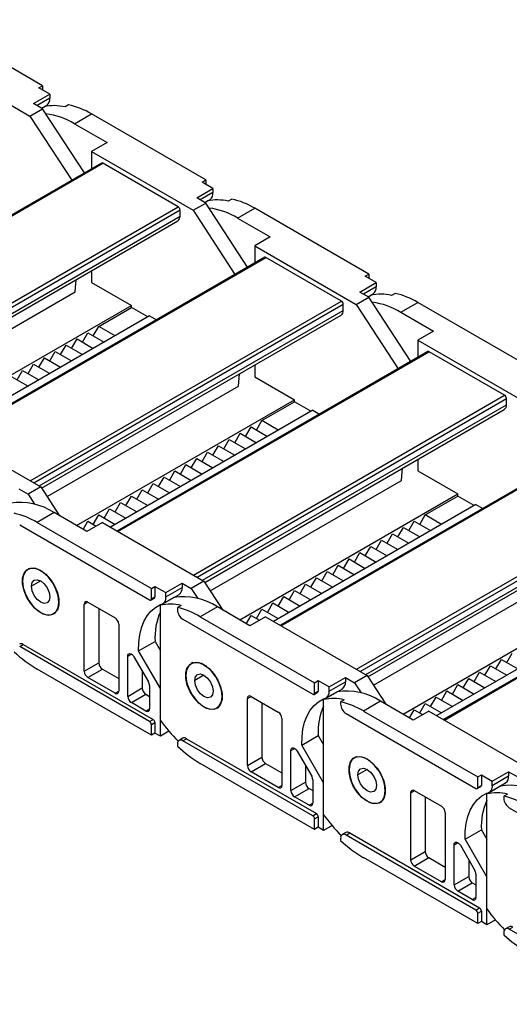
# Model space of a CAD drawing. Header units: millimetres. Extents: x 0 to 1537, y 0 to 1187.
# Tile 7 of 14: x 1004 to 1100, y 900 to 1092. Entities that reach past the tile are written whole.
import ezdxf

# ---------------------------------------------------------------- set-up
doc = ezdxf.new("R2010")
doc.units = ezdxf.units.MM
doc.header["$LTSCALE"] = 5.5

msp = doc.modelspace()

# ---------------------------------------------------------------- linework, layer by layer
for p, q in [((1008.92, 1078.67), (986.64, 1091.53)), ((986.64, 1084.18), (1006.44, 1072.75)), ((1008.21, 1078.27), (1008.92, 1078.67)), ((1010.33, 1077.04), (1008.21, 1078.27)), ((1008.92, 1078.67), (1008.92, 1077.86)), ((1007.15, 1075.2), (1010.33, 1077.04)), ((1010.33, 1077.04), (1010.33, 1076.22)), ((1008.92, 1074.18), (1007.15, 1075.2)), ((1010.33, 1076.22), (1007.86, 1074.8)), ((1008.75, 1074.28), (1009.75, 1074.86)), ((1008.75, 1074.28), (1009.27, 1074.58)), ((1014.01, 1074.94), (1013.3, 1074.54)), ((1006.44, 1072.75), (1008.92, 1074.18)), ((1006.44, 1072.75), (1014.6, 1060.25)), ((1017.08, 1061.67), (1008.92, 1074.18)), ((1015.14, 1071.24), (1018.46, 1073.16)), ((1040.74, 1060.3), (1018.46, 1073.16)), ((1015.14, 1071.24), (1021.5, 1067.57)), ((1021.5, 1067.57), (1018.46, 1065.82)), ((1018.46, 1065.82), (1018.46, 1062.47)), ((1018.46, 1065.82), (1038.26, 1054.39)), ((1020.41, 1063.59), (959.84, 1028.63)), ((959.99, 1028.55), (1020.66, 1063.57)), ((1035.36, 1055.08), (1020.66, 1063.57)), ((1040.03, 1059.9), (1040.74, 1060.3)), ((1042.15, 1058.67), (1040.03, 1059.9)), ((1040.74, 1060.3), (1040.74, 1059.49)), ((1038.97, 1056.83), (1042.15, 1058.67)), ((1042.15, 1057.86), (1039.68, 1056.43)), ((1042.15, 1058.67), (1042.15, 1057.86)), ((1038.26, 1054.39), (1040.74, 1055.81)), ((1040.74, 1055.81), (1038.97, 1056.83)), ((1040.57, 1055.91), (1041.57, 1056.49)), ((1040.57, 1055.91), (1041.09, 1056.21)), ((1048.9, 1043.31), (1040.74, 1055.81)), ((1045.83, 1056.58), (1045.12, 1056.17)), ((974.69, 1020.06), (1035.36, 1055.08)), ((975.4, 1019.65), (1035.72, 1054.47)), ((1035.72, 1053.24), (1035.72, 1054.47)), ((1038.26, 1054.39), (1046.42, 1041.88)), ((1046.96, 1052.88), (1050.28, 1054.79)), ((1072.56, 1041.94), (1050.28, 1054.79)), ((976.46, 1019.03), (1035.72, 1053.24)), ((976.91, 1018.62), (1035.3, 1052.33)), ((1046.96, 1052.88), (1053.32, 1049.2)), ((1053.32, 1049.2), (1050.28, 1047.45)), ((1050.28, 1047.45), (1050.28, 1044.1)), ((1050.28, 1047.45), (1070.08, 1036.02)), ((1052.23, 1045.23), (991.66, 1010.26)), ((991.81, 1010.18), (1052.48, 1045.2)), ((1067.18, 1036.71), (1052.48, 1045.2)), ((1018.46, 1042.61), (1018.46, 1040.34)), ((1071.85, 1041.53), (1072.56, 1041.94)), ((1072.56, 1041.94), (1072.56, 1041.12)), ((1015.28, 1038.5), (1015.47, 1040.88)), ((1018.46, 1040.34), (1026.24, 1035.85)), ((1070.79, 1038.47), (1073.97, 1040.3)), ((1073.97, 1040.3), (1071.85, 1041.53)), ((1073.97, 1040.3), (1073.97, 1039.49)), ((977.98, 1016.97), (1015.28, 1038.5)), ((1072.56, 1037.44), (1070.79, 1038.47)), ((1073.97, 1039.49), (1071.5, 1038.06)), ((1072.39, 1037.54), (1073.39, 1038.12)), ((1077.65, 1038.21), (1076.94, 1037.8)), ((1006.51, 1001.69), (1067.18, 1036.71)), ((1007.22, 1001.28), (1067.54, 1036.1)), ((1067.54, 1034.87), (1067.54, 1036.1)), ((1070.08, 1036.02), (1072.56, 1037.44)), ((1072.39, 1037.54), (1072.91, 1037.84)), ((1080.72, 1024.94), (1072.56, 1037.44)), ((1078.78, 1034.51), (1082.1, 1036.42)), ((1104.38, 1023.57), (1082.1, 1036.42)), ((983.75, 1011.32), (1026.24, 1035.85)), ((1008.28, 1000.67), (1067.54, 1034.87)), ((1019.88, 1031.77), (1026.24, 1035.44)), ((1026.24, 1035.44), (1026.24, 1035.85)), ((1029.42, 1033.6), (1026.24, 1035.44)), ((1070.08, 1036.02), (1078.24, 1023.51)), ((1078.78, 1034.51), (1085.14, 1030.83)), ((1029.78, 1033.81), (990.32, 1011.03)), ((1008.73, 1000.25), (1067.12, 1033.96)), ((1029.78, 1033.81), (1031.11, 1033.04)), ((1016.7, 1028.71), (1017.76, 1030.54)), ((1017.76, 1030.54), (1020.94, 1028.71)), ((1018.82, 1029.93), (1019.88, 1031.77)), ((1023.06, 1029.93), (1019.88, 1031.77)), ((1085.14, 1030.83), (1082.1, 1029.08)), ((1014.57, 1027.48), (1015.64, 1029.32)), ((1015.64, 1029.32), (1018.82, 1027.48)), ((1082.1, 1029.08), (1082.1, 1025.74)), ((1082.1, 1029.08), (1101.9, 1017.65)), ((1010.33, 1025.03), (1011.39, 1026.87)), ((1011.39, 1026.87), (1014.57, 1025.03)), ((1012.45, 1026.26), (1013.51, 1028.09)), ((1013.51, 1028.09), (1016.7, 1026.26)), ((1084.05, 1026.86), (1023.48, 991.89)), ((1023.63, 991.81), (1084.3, 1026.83)), ((1099, 1018.34), (1084.3, 1026.83)), ((1008.21, 1023.81), (1009.27, 1025.64)), ((1009.27, 1025.64), (1012.45, 1023.81)), ((1003.97, 1021.36), (1005.03, 1023.19)), ((1005.03, 1023.19), (1008.21, 1021.36)), ((1006.09, 1022.58), (1007.15, 1024.42)), ((1007.15, 1024.42), (1010.33, 1022.58)), ((1050.28, 1024.24), (1050.28, 1021.97)), ((1002.91, 1021.97), (1006.09, 1020.13)), ((1047.1, 1020.13), (1047.29, 1022.51)), ((1050.28, 1021.97), (1058.06, 1017.48)), ((1009.8, 998.6), (1047.1, 1020.13)), ((1015.57, 992.95), (1058.06, 1017.48)), ((1038.33, 983.32), (1099, 1018.34)), ((1039.04, 982.91), (1099.36, 1017.73)), ((1051.7, 1013.4), (1058.06, 1017.07)), ((1058.06, 1017.07), (1058.06, 1017.48)), ((1061.24, 1015.23), (1058.06, 1017.07)), ((1099.36, 1016.5), (1099.36, 1017.73)), ((1061.6, 1015.44), (1022.14, 992.66)), ((1040.1, 982.3), (1099.36, 1016.5)), ((1040.55, 981.88), (1098.94, 1015.59)), ((1061.6, 1015.44), (1062.93, 1014.67)), ((1050.64, 1011.56), (1051.7, 1013.4)), ((1054.88, 1011.56), (1051.7, 1013.4)), ((988.77, 1011.93), (1008.56, 1000.5)), ((1048.52, 1010.34), (1049.58, 1012.17)), ((1049.58, 1012.17), (1052.76, 1010.34)), ((1044.27, 1007.89), (1045.33, 1009.72)), ((1045.33, 1009.72), (1048.52, 1007.89)), ((1046.39, 1009.11), (1047.45, 1010.95)), ((1047.45, 1010.95), (1050.64, 1009.11)), ((1040.03, 1005.44), (1041.09, 1007.27)), ((1041.09, 1007.27), (1044.27, 1005.44)), ((1042.15, 1006.66), (1043.21, 1008.5)), ((1043.21, 1008.5), (1046.39, 1006.66)), ((1115.87, 1008.49), (1055.3, 973.52)), ((1055.45, 973.44), (1116.12, 1008.46)), ((1037.91, 1004.21), (1038.97, 1006.05)), ((1038.97, 1006.05), (1042.15, 1004.21)), ((1082.1, 1005.87), (1082.1, 1003.6)), ((1033.67, 1001.76), (1034.73, 1003.6)), ((1034.73, 1003.6), (1037.91, 1001.76)), ((1035.79, 1002.99), (1036.85, 1004.83)), ((1036.85, 1004.83), (1040.03, 1002.99)), ((1078.92, 1001.76), (1079.11, 1004.14)), ((1082.1, 1003.6), (1089.88, 999.11)), ((1031.55, 1000.54), (1032.61, 1002.38)), ((1032.61, 1002.38), (1035.79, 1000.54)), ((1041.62, 980.23), (1078.92, 1001.76)), ((1004.32, 1000.09), (1006.09, 999.07)), ((1008.56, 1000.5), (1006.09, 999.07)), ((1008.56, 1000.5), (1012.24, 994.87)), ((1027.3, 998.09), (1028.36, 999.93)), ((1028.36, 999.93), (1031.54, 998.09)), ((1029.42, 999.31), (1030.48, 1001.15)), ((1030.48, 1001.15), (1033.67, 999.31)), ((1070.15, 964.95), (1130.82, 999.97)), ((1006.09, 999.07), (1007.37, 997.11)), ((1025.18, 996.87), (1026.24, 998.7)), ((1026.24, 998.7), (1029.42, 996.87)), ((1047.39, 974.58), (1089.88, 999.11)), ((1070.86, 964.54), (1131.18, 999.36)), ((1071.92, 963.93), (1131.18, 998.13)), ((1083.52, 995.03), (1089.88, 998.7)), ((1089.88, 998.7), (1089.88, 999.11)), ((1093.06, 996.87), (1089.88, 998.7)), ((1020.94, 994.42), (1022, 996.25)), ((1022, 996.25), (1025.18, 994.42)), ((1023.06, 995.64), (1024.12, 997.48)), ((1024.12, 997.48), (1027.3, 995.64)), ((1093.42, 997.07), (1053.96, 974.29)), ((1072.37, 963.51), (1130.76, 997.22)), ((1093.42, 997.07), (1094.75, 996.3)), ((1011.18, 995.48), (1007.86, 993.56)), ((1017.54, 991.81), (1011.18, 995.48)), ((1018.82, 993.19), (1019.88, 995.03)), ((1019.88, 995.03), (1023.06, 993.19)), ((1082.46, 993.19), (1083.52, 995.03)), ((1086.7, 993.19), (1083.52, 995.03)), ((1004.46, 993.07), (1029.78, 978.46)), ((1007.86, 993.56), (1030.13, 980.7)), ((1016.84, 992.21), (1017.76, 993.8)), ((1020.58, 993.56), (1017.54, 991.81)), ((1017.76, 993.8), (1019.38, 992.87)), ((1020.58, 993.56), (1040.38, 982.13)), ((1078.21, 990.74), (1079.27, 992.58)), ((1079.27, 992.58), (1082.46, 990.74)), ((1080.34, 991.97), (1081.4, 993.8)), ((1081.4, 993.8), (1084.58, 991.97)), ((1073.97, 988.29), (1075.03, 990.13)), ((1075.03, 990.13), (1078.21, 988.29)), ((1076.09, 989.52), (1077.15, 991.35)), ((1077.15, 991.35), (1080.34, 989.52)), ((1147.68, 990.12), (1087.12, 955.15)), ((1087.27, 955.07), (1147.93, 990.09)), ((1071.85, 987.07), (1072.91, 988.91)), ((1072.91, 988.91), (1076.09, 987.07)), ((1067.61, 984.62), (1068.67, 986.46)), ((1068.67, 986.46), (1071.85, 984.62)), ((1069.73, 985.84), (1070.79, 987.68)), ((1070.79, 987.68), (1073.97, 985.84)), ((1006.42, 984.62), (1006.06, 984.42)), ((1065.49, 983.39), (1066.55, 985.23)), ((1066.55, 985.23), (1069.73, 983.39)), ((1061.24, 980.95), (1062.3, 982.78)), ((1062.3, 982.78), (1065.49, 980.95)), ((1063.36, 982.17), (1064.43, 984.01)), ((1064.43, 984.01), (1067.61, 982.17)), ((1073.44, 961.86), (1110.74, 983.39)), ((1008.56, 982.17), (1006.76, 981.13)), ((1030.13, 980.7), (1030.84, 981.11)), ((1030.13, 978.66), (1030.13, 980.7)), ((1030.84, 981.11), (1032.96, 979.89)), ((1030.84, 981.11), (1030.84, 979.07)), ((1032.96, 979.89), (1036.14, 981.73)), ((1032.96, 979.07), (1036.14, 980.91)), ((1036.14, 981.73), (1036.14, 980.91)), ((1036.14, 981.73), (1037.91, 980.7)), ((1040.38, 982.13), (1037.91, 980.7)), ((1037.91, 980.7), (1039.19, 978.74)), ((1040.38, 982.13), (1044.06, 976.5)), ((1059.12, 979.72), (1060.18, 981.56)), ((1060.18, 981.56), (1063.36, 979.72)), ((1079.21, 956.21), (1121.7, 980.74)), ((1030.03, 978.43), (1030.73, 978.84)), ((1030.13, 978.66), (1030.84, 979.07)), ((1034.51, 978.94), (1031.9, 977.43)), ((1032.38, 977.71), (1035.56, 979.54)), ((1032.96, 979.07), (1032.96, 979.89)), ((1054.88, 977.27), (1055.94, 979.11)), ((1055.94, 979.11), (1059.12, 977.27)), ((1057, 978.5), (1058.06, 980.33)), ((1058.06, 980.33), (1061.24, 978.5)), ((1125.24, 978.7), (1085.78, 955.92)), ((1012.1, 978.05), (1012.13, 978.07)), ((1017.05, 977.64), (1017.76, 978.05)), ((1017.05, 964.58), (1017.05, 977.64)), ((1017.76, 978.05), (1023.06, 974.99)), ((1019.88, 976.82), (1019.88, 966.21)), ((1031.9, 955), (1031.9, 977.43)), ((1035.93, 977.38), (1035.22, 976.98)), ((1035.22, 976.98), (1035.22, 976.54)), ((1043, 977.11), (1039.68, 975.19)), ((1049.36, 973.44), (1043, 977.11)), ((1050.64, 974.82), (1051.7, 976.66)), ((1051.7, 976.66), (1054.88, 974.82)), ((1052.76, 976.05), (1053.82, 977.88)), ((1053.82, 977.88), (1057, 976.05)), ((1008.56, 975.97), (1008.6, 975.99)), ((1011.06, 975.76), (1011.42, 975.96)), ((1036.28, 974.7), (1061.6, 960.09)), ((1039.68, 975.19), (1061.95, 962.34)), ((1048.66, 973.85), (1049.58, 975.43)), ((1052.4, 975.19), (1049.36, 973.44)), ((1049.58, 975.43), (1051.2, 974.5)), ((1052.4, 975.19), (1072.2, 963.76)), ((1023.77, 973.76), (1023.77, 960.7)), ((1004.46, 969.39), (1005.17, 969.8)), ((1029.78, 954.78), (1004.46, 969.39)), ((1005.17, 969.8), (1030.48, 955.19)), ((1027.66, 968.57), (1030.85, 970.4)), ((1030.85, 970.4), (1031.9, 968.58)), ((1025.53, 967.51), (1026.24, 967.91)), ((1025.53, 959.68), (1025.53, 967.51)), ((1026.74, 967.39), (1029.57, 962.49)), ((1031.9, 961.23), (1027.66, 968.57)), ((1099.43, 966.25), (1100.49, 968.09)), ((1017.05, 964.58), (1019.88, 966.21)), ((1038.24, 966.26), (1037.88, 966.05)), ((1095.18, 963.8), (1096.25, 965.64)), ((1096.25, 965.64), (1099.43, 963.8)), ((1097.31, 965.03), (1098.37, 966.86)), ((1098.37, 966.86), (1101.55, 965.03)), ((1030.13, 952.13), (1007.86, 964.98)), ((1017.76, 963.35), (1020.58, 964.98)), ((1023.06, 960.29), (1017.76, 963.35)), ((1020.58, 964.98), (1023.77, 963.15)), ((1028.36, 964.58), (1028.36, 961.31)), ((1040.38, 963.8), (1038.58, 962.76)), ((1064.78, 961.52), (1067.96, 963.36)), ((1067.96, 963.36), (1067.96, 962.54)), ((1067.96, 963.36), (1069.73, 962.34)), ((1072.2, 963.76), (1069.73, 962.34)), ((1072.2, 963.76), (1075.88, 958.13)), ((1090.94, 961.35), (1092, 963.19)), ((1092, 963.19), (1095.18, 961.35)), ((1093.06, 962.58), (1094.12, 964.41)), ((1094.12, 964.41), (1097.31, 962.58)), ((1025.53, 959.68), (1028.36, 961.31)), ((1029.78, 961.79), (1029.78, 957.23)), ((1031.9, 951.92), (1031.9, 961.23)), ((1061.95, 962.34), (1062.66, 962.74)), ((1061.95, 960.29), (1061.95, 962.34)), ((1062.66, 962.74), (1064.78, 961.52)), ((1062.66, 962.74), (1062.66, 960.7)), ((1064.78, 960.7), (1067.96, 962.54)), ((1064.78, 960.7), (1064.78, 961.52)), ((1069.73, 962.34), (1071.01, 960.37)), ((1088.82, 960.13), (1089.88, 961.96)), ((1089.88, 961.96), (1093.06, 960.13)), ((1023.06, 960.29), (1023.77, 960.7)), ((1026.24, 958.45), (1029.07, 960.09)), ((1029.07, 960.09), (1029.78, 959.68)), ((1043.92, 959.68), (1043.95, 959.7)), ((1048.87, 959.27), (1049.58, 959.68)), ((1049.58, 959.68), (1054.88, 956.62)), ((1061.85, 960.07), (1062.55, 960.47)), ((1061.95, 960.29), (1062.66, 960.7)), ((1066.33, 960.57), (1063.72, 959.06)), ((1064.2, 959.34), (1067.38, 961.17)), ((1084.58, 957.68), (1085.64, 959.51)), ((1085.64, 959.51), (1088.82, 957.68)), ((1086.7, 958.9), (1087.76, 960.74)), ((1087.76, 960.74), (1090.94, 958.9)), ((1029.07, 956.82), (1026.24, 958.45)), ((1040.38, 957.6), (1040.42, 957.62)), ((1042.88, 957.39), (1043.24, 957.6)), ((1048.87, 946.21), (1048.87, 959.27)), ((1051.7, 958.46), (1051.7, 947.84)), ((1063.72, 936.63), (1063.72, 959.06)), ((1067.75, 959.02), (1067.04, 958.61)), ((1067.04, 958.61), (1067.04, 958.17)), ((1074.82, 958.74), (1071.5, 956.82)), ((1081.18, 955.07), (1074.82, 958.74)), ((1082.46, 956.45), (1083.52, 958.29)), ((1083.52, 958.29), (1086.7, 956.45)), ((1029.07, 956.82), (1029.78, 957.23)), ((1068.1, 956.33), (1093.42, 941.72)), ((1071.5, 956.82), (1093.77, 943.97)), ((1080.48, 955.48), (1081.4, 957.07)), ((1084.22, 956.82), (1081.18, 955.07)), ((1081.4, 957.07), (1083.02, 956.13)), ((1084.22, 956.82), (1104.02, 945.39)), ((1029.78, 954.78), (1030.48, 955.19)), ((1030.13, 954.17), (1030.84, 954.58)), ((1030.13, 952.13), (1030.13, 954.17)), ((1030.84, 954.58), (1030.84, 952.53)), ((1055.59, 955.39), (1055.59, 942.33)), ((1030.84, 952.53), (1030.13, 952.13)), ((1031.9, 951.92), (1030.84, 952.53)), ((1033.56, 952.88), (1031.9, 951.92)), ((1059.48, 950.2), (1062.67, 952.03)), ((1062.67, 952.03), (1063.72, 950.21)), ((1035.22, 950.41), (1035.22, 949.98)), ((1036.24, 951.51), (1035.53, 951.1)), ((1036.28, 951.02), (1036.99, 951.43)), ((1061.6, 936.41), (1036.28, 951.02)), ((1036.99, 951.43), (1062.3, 936.82)), ((1063.72, 942.86), (1059.48, 950.2)), ((1048.87, 946.21), (1051.7, 947.84)), ((1057.35, 949.14), (1058.06, 949.54)), ((1057.35, 941.31), (1057.35, 949.14)), ((1058.56, 949.02), (1061.39, 944.12)), ((1070.06, 947.89), (1069.7, 947.68)), ((1061.95, 933.76), (1039.68, 946.61)), ((1049.58, 944.98), (1052.4, 946.62)), ((1052.4, 946.62), (1055.59, 944.78)), ((1060.18, 946.21), (1060.18, 942.94)), ((1054.88, 941.92), (1049.58, 944.98)), ((1072.2, 945.43), (1070.4, 944.39)), ((1093.77, 943.97), (1094.48, 944.37)), ((1093.77, 941.92), (1093.77, 943.97)), ((1094.48, 944.37), (1096.6, 943.15)), ((1094.48, 944.37), (1094.48, 942.33)), ((1096.6, 943.15), (1099.78, 944.99)), ((1096.6, 942.33), (1099.78, 944.17)), ((1099.78, 944.99), (1099.78, 944.17)), ((1099.78, 944.99), (1101.55, 943.97)), ((1054.88, 941.92), (1055.59, 942.33)), ((1057.35, 941.31), (1060.18, 942.94)), ((1061.6, 943.42), (1061.6, 938.86)), ((1063.72, 933.55), (1063.72, 942.86)), ((1093.67, 941.7), (1094.37, 942.1)), ((1093.77, 941.92), (1094.48, 942.33)), ((1098.15, 942.2), (1095.54, 940.69)), ((1096.02, 940.97), (1099.2, 942.8)), ((1096.6, 942.33), (1096.6, 943.15)), ((1058.06, 940.08), (1060.89, 941.72)), ((1060.89, 941.72), (1061.6, 941.31)), ((1075.74, 941.31), (1075.77, 941.33)), ((1080.69, 940.9), (1081.4, 941.31)), ((1080.69, 927.84), (1080.69, 940.9)), ((1081.4, 941.31), (1086.7, 938.25)), ((1095.54, 918.26), (1095.54, 940.69)), ((1099.57, 940.65), (1098.86, 940.24)), ((1098.86, 940.24), (1098.86, 939.8)), ((1060.89, 938.45), (1058.06, 940.08)), ((1060.89, 938.45), (1061.6, 938.86)), ((1072.2, 939.23), (1072.24, 939.25)), ((1074.7, 939.02), (1075.06, 939.23)), ((1083.52, 940.09), (1083.52, 929.47)), ((1061.6, 936.41), (1062.3, 936.82)), ((1087.41, 937.02), (1087.41, 923.96)), ((1099.92, 937.97), (1125.24, 923.35)), ((1061.95, 935.8), (1062.66, 936.21)), ((1061.95, 933.76), (1061.95, 935.8)), ((1062.66, 936.21), (1062.66, 934.16)), ((1065.38, 934.51), (1063.72, 933.55)), ((1062.66, 934.16), (1061.95, 933.76)), ((1063.72, 933.55), (1062.66, 934.16)), ((1068.06, 933.14), (1067.35, 932.73)), ((1068.1, 932.65), (1068.81, 933.06)), ((1093.42, 918.04), (1068.1, 932.65)), ((1068.81, 933.06), (1094.12, 918.45)), ((1091.3, 931.83), (1094.48, 933.66)), ((1094.48, 933.66), (1095.54, 931.84)), ((1067.04, 932.04), (1067.04, 931.61)), ((1089.17, 930.77), (1089.88, 931.18)), ((1089.17, 922.94), (1089.17, 930.77)), ((1090.38, 930.65), (1093.21, 925.75)), ((1095.54, 924.49), (1091.3, 931.83)), ((1080.69, 927.84), (1083.52, 929.47)), ((1093.77, 915.39), (1071.5, 928.25)), ((1081.4, 926.61), (1084.22, 928.25)), ((1084.22, 928.25), (1087.41, 926.41)), ((1092, 927.84), (1092, 924.57)), ((1086.7, 923.55), (1081.4, 926.61)), ((1093.42, 925.05), (1093.42, 920.49)), ((1086.7, 923.55), (1087.41, 923.96)), ((1089.17, 922.94), (1092, 924.57)), ((1089.88, 921.72), (1092.71, 923.35)), ((1092.71, 923.35), (1093.42, 922.94)), ((1095.54, 915.18), (1095.54, 924.49)), ((1092.71, 920.08), (1089.88, 921.72)), ((1092.71, 920.08), (1093.42, 920.49)), ((1093.42, 918.04), (1094.12, 918.45)), ((1093.77, 917.43), (1094.48, 917.84)), ((1093.77, 915.39), (1093.77, 917.43)), ((1094.48, 917.84), (1094.48, 915.8)), ((1094.48, 915.8), (1093.77, 915.39)), ((1095.54, 915.18), (1094.48, 915.8)), ((1097.2, 916.14), (1095.54, 915.18)), ((1098.86, 913.67), (1098.86, 913.24)), ((1099.88, 914.77), (1099.17, 914.36)), ((1099.92, 914.29), (1100.63, 914.69)), ((1125.24, 899.67), (1099.92, 914.29))]:
    msp.add_line(p, q)
at = {"flags": 128}
for points in [[(1008.56, 975.97), (1007.56, 976.71), (1006.63, 977.74), (1005.87, 978.95), (1005.32, 980.25), (1005.03, 981.54), (1005.03, 982.72), (1005.32, 983.68), (1005.87, 984.35), (1006.63, 984.67), (1007.56, 984.63), (1008.56, 984.21)], [(1012.1, 978.05), (1011.96, 979.28), (1011.54, 980.58), (1010.88, 981.84), (1010.03, 982.96), (1009.07, 983.84), (1008.06, 984.42), (1007.1, 984.65), (1006.25, 984.51), (1005.59, 984.01), (1005.17, 983.2), (1005.03, 982.13)], [(1006.76, 981.13), (1006.9, 981.85), (1007.29, 982.3), (1007.87, 982.41), (1008.56, 982.17), (1009.25, 981.62), (1009.84, 980.83), (1010.23, 979.93), (1010.37, 979.05)], [(1008.56, 984.21), (1009.57, 983.47), (1010.49, 982.44), (1011.26, 981.23), (1011.81, 979.93), (1012.1, 978.64), (1012.1, 977.46), (1011.81, 976.5), (1011.26, 975.83), (1010.49, 975.51), (1009.57, 975.55), (1008.56, 975.97)], [(1005.03, 982.13), (1005.17, 980.9), (1005.59, 979.6), (1006.25, 978.34), (1007.1, 977.22), (1008.06, 976.34), (1009.07, 975.76), (1010.03, 975.53), (1010.88, 975.67), (1011.54, 976.17), (1011.96, 976.98), (1012.1, 978.05)], [(1010.37, 979.05), (1010.23, 978.33), (1009.84, 977.88), (1009.25, 977.77), (1008.56, 978.01), (1007.87, 978.56), (1007.29, 979.35), (1006.9, 980.25), (1006.76, 981.13)], [(1027.66, 968.57), (1027.69, 970.16), (1027.87, 971.64), (1028.2, 973.01), (1028.68, 974.25), (1029.29, 975.34), (1030.04, 976.26), (1030.91, 977.01), (1031.9, 977.57)], [(1025.53, 967.51), (1025.57, 967.72), (1025.65, 967.89), (1025.79, 967.99), (1025.97, 968.01), (1026.17, 967.95), (1026.38, 967.82), (1026.58, 967.62), (1026.74, 967.39)], [(1040.38, 957.6), (1039.38, 958.35), (1038.45, 959.37), (1037.69, 960.58), (1037.14, 961.88), (1036.85, 963.17), (1036.85, 964.35), (1037.14, 965.31), (1037.69, 965.98), (1038.45, 966.3), (1039.38, 966.26), (1040.38, 965.84)], [(1043.92, 959.68), (1043.78, 960.91), (1043.36, 962.21), (1042.7, 963.47), (1041.85, 964.59), (1040.89, 965.47), (1039.88, 966.05), (1038.92, 966.28), (1038.07, 966.14), (1037.41, 965.65), (1036.99, 964.83), (1036.85, 963.76)], [(1040.38, 965.84), (1041.39, 965.1), (1042.31, 964.08), (1043.08, 962.86), (1043.63, 961.56), (1043.92, 960.27), (1043.92, 959.09), (1043.63, 958.13), (1043.08, 957.46), (1042.31, 957.14), (1041.39, 957.18), (1040.38, 957.6)], [(1036.85, 963.76), (1036.99, 962.53), (1037.41, 961.23), (1038.07, 959.97), (1038.92, 958.86), (1039.88, 957.97), (1040.89, 957.39), (1041.85, 957.16), (1042.7, 957.3), (1043.36, 957.8), (1043.78, 958.61), (1043.92, 959.68)], [(1038.58, 962.76), (1038.72, 963.48), (1039.11, 963.93), (1039.69, 964.04), (1040.38, 963.8), (1041.07, 963.25), (1041.66, 962.46), (1042.05, 961.56), (1042.19, 960.68)], [(1042.19, 960.68), (1042.05, 959.96), (1041.66, 959.51), (1041.07, 959.4), (1040.38, 959.64), (1039.69, 960.2), (1039.11, 960.98), (1038.72, 961.89), (1038.58, 962.76)], [(1059.48, 950.2), (1059.51, 951.79), (1059.69, 953.28), (1060.02, 954.65), (1060.5, 955.88), (1061.11, 956.97), (1061.86, 957.89), (1062.73, 958.64), (1063.72, 959.21)], [(1057.35, 949.14), (1057.38, 949.36), (1057.47, 949.52), (1057.61, 949.62), (1057.79, 949.64), (1057.99, 949.58), (1058.2, 949.45), (1058.39, 949.26), (1058.56, 949.02)], [(1072.2, 939.23), (1071.2, 939.98), (1070.27, 941), (1069.5, 942.21), (1068.96, 943.51), (1068.67, 944.81), (1068.67, 945.98), (1068.96, 946.94), (1069.5, 947.61), (1070.27, 947.94), (1071.2, 947.89), (1072.2, 947.48)], [(1075.74, 941.31), (1075.6, 942.54), (1075.18, 943.84), (1074.52, 945.1), (1073.67, 946.22), (1072.71, 947.1), (1071.7, 947.68), (1070.73, 947.91), (1069.89, 947.77), (1069.23, 947.28), (1068.81, 946.46), (1068.67, 945.39)], [(1072.2, 947.48), (1073.21, 946.73), (1074.13, 945.71), (1074.9, 944.49), (1075.45, 943.19), (1075.74, 941.9), (1075.74, 940.72), (1075.45, 939.76), (1074.9, 939.09), (1074.13, 938.77), (1073.21, 938.81), (1072.2, 939.23)], [(1068.67, 945.39), (1068.81, 944.16), (1069.23, 942.86), (1069.89, 941.6), (1070.73, 940.49), (1071.7, 939.6), (1072.71, 939.02), (1073.67, 938.79), (1074.52, 938.93), (1075.18, 939.43), (1075.6, 940.24), (1075.74, 941.31)], [(1070.4, 944.39), (1070.54, 945.11), (1070.93, 945.56), (1071.51, 945.67), (1072.2, 945.43), (1072.89, 944.88), (1073.48, 944.09), (1073.87, 943.19), (1074.01, 942.31)], [(1074.01, 942.31), (1073.87, 941.59), (1073.48, 941.14), (1072.89, 941.03), (1072.2, 941.27), (1071.51, 941.83), (1070.93, 942.62), (1070.54, 943.52), (1070.4, 944.39)], [(1091.3, 931.83), (1091.33, 933.42), (1091.51, 934.91), (1091.84, 936.28), (1092.32, 937.51), (1092.93, 938.6), (1093.68, 939.52), (1094.55, 940.27), (1095.54, 940.84)], [(1089.17, 930.77), (1089.2, 930.99), (1089.29, 931.15), (1089.43, 931.25), (1089.61, 931.27), (1089.81, 931.21), (1090.02, 931.08), (1090.21, 930.89), (1090.38, 930.65)]]:
    msp.add_lwpolyline(points, dxfattribs=at)
for centre, radius, start, end in [((1011.19, 1065.42), 9.36, 76.9706, 101.848), ((1008.89, 1076.03), 1.45, 306.2883, 7.8112), ((1010.55, 1059.84), 15.5, 59.29, 77.1024), ((1007.74, 1059.12), 14.2, 58.5828, 82.6528), ((1020.51, 1063.37), 0.251, 54.3824, 114.3071), ((1040.71, 1057.66), 1.45, 306.2883, 7.8112), ((1043.01, 1047.05), 9.36, 76.9706, 101.848), ((1042.37, 1041.47), 15.5, 59.29, 77.1024), ((1034.95, 1054.43), 0.768, 2.6055, 57.3945), ((1039.56, 1040.75), 14.2, 58.5828, 82.6528), ((1034.74, 1053.13), 0.986, 305.0133, 6.2988), ((1052.33, 1045), 0.251, 54.3824, 114.3071), ((1074.83, 1028.68), 9.36, 76.9706, 101.848), ((1072.53, 1039.29), 1.45, 306.2883, 7.8112), ((1074.19, 1023.1), 15.5, 59.29, 77.1024), ((1066.77, 1036.06), 0.768, 2.6055, 57.3945), ((1071.38, 1022.38), 14.2, 58.5828, 82.6528), ((1066.56, 1034.76), 0.986, 305.0133, 6.2988), ((1084.15, 1026.63), 0.251, 54.3824, 114.3071), ((1098.59, 1017.69), 0.768, 2.6055, 57.3945), ((1098.38, 1016.4), 0.986, 305.0133, 6.2988), ((1004.58, 985.42), 12.03, 56.7274, 99.0133), ((999.94, 980.24), 15.5, 59.29, 77.1024), ((1034.7, 980.71), 1.45, 306.2883, 7.8112), ((1029.92, 978.63), 0.218, 230.7967, 9.214), ((1030.6, 979.04), 0.24, 304.0564, 7.2558), ((1031.74, 978.81), 1.24, 277.1662, 12.2078), ((1036.4, 967.05), 12.03, 56.7274, 99.0133), ((1017.48, 977.71), 0.437, 50.7967, 189.214), ((1033.82, 968.27), 9.36, 76.9706, 101.848), ((1031.76, 961.87), 15.5, 59.29, 77.1024), ((1022.23, 973.69), 1.54, 2.6055, 57.3945), ((1043.11, 971.14), 12.28, 155.8434, 183.4452), ((1037.52, 976.65), 2.31, 182.6055, 237.3945), ((1004.73, 969.19), 0.754, 54.3824, 114.3071), ((1020.18, 985.95), 24.32, 226.3765, 239.5525), ((1021.41, 966.28), 1.54, 182.6055, 237.3945), ((1018.58, 964.65), 1.54, 182.6055, 237.3945), ((1029.9, 961.38), 1.54, 182.6055, 237.3945), ((1028.34, 961.74), 1.44, 1.9565, 31.1437), ((1066.52, 962.34), 1.45, 306.2883, 7.8112), ((1023.34, 960.63), 0.437, 230.7967, 9.214), ((1027.07, 959.75), 1.54, 182.6055, 237.3945), ((1049.3, 959.34), 0.437, 50.7967, 189.214), ((1061.74, 960.26), 0.218, 230.7967, 9.214), ((1062.42, 960.67), 0.24, 304.0564, 7.2558), ((1063.56, 960.44), 1.24, 277.1662, 12.2078), ((1068.22, 948.68), 12.03, 56.7274, 99.0133), ((1074.92, 952.77), 12.28, 155.8434, 183.4452), ((1065.64, 949.9), 9.36, 76.9706, 101.848), ((1063.58, 943.5), 15.5, 59.29, 77.1024), ((1069.34, 958.28), 2.31, 182.6055, 237.3945), ((1029.35, 957.16), 0.437, 230.7967, 9.214), ((1054.05, 955.32), 1.54, 2.6055, 57.3945), ((1029.36, 954.13), 0.768, 2.6055, 57.3945), ((1030.07, 954.54), 0.768, 2.6055, 57.3945), ((1058.72, 974.34), 33.07, 215.8066, 225.0618), ((1035.87, 950.52), 0.655, 50.7967, 189.214), ((1052, 967.58), 24.32, 226.3765, 239.5525), ((1036.55, 950.82), 0.754, 54.3824, 114.3071), ((1053.23, 947.91), 1.54, 182.6055, 237.3945), ((1050.4, 946.28), 1.54, 182.6055, 237.3945), ((1060.16, 943.37), 1.44, 1.9565, 31.1437), ((1098.34, 943.97), 1.45, 306.2883, 7.8112), ((1055.16, 942.26), 0.437, 230.7967, 9.214), ((1061.72, 943.01), 1.54, 182.6055, 237.3945), ((1094.24, 942.3), 0.24, 304.0564, 7.2558), ((1095.38, 942.07), 1.24, 277.1662, 12.2078), ((1100.04, 930.32), 12.03, 56.7274, 99.0133), ((1058.89, 941.38), 1.54, 182.6055, 237.3945), ((1081.12, 940.97), 0.437, 50.7967, 189.214), ((1093.55, 941.89), 0.218, 230.7967, 9.214), ((1097.46, 931.53), 9.36, 76.9706, 101.848), ((1095.4, 925.13), 15.5, 59.29, 77.1024), ((1061.17, 938.79), 0.437, 230.7967, 9.214), ((1085.87, 936.96), 1.54, 2.6055, 57.3945), ((1106.74, 934.4), 12.28, 155.8434, 183.4452), ((1101.16, 939.91), 2.31, 182.6055, 237.3945), ((1061.18, 935.76), 0.768, 2.6055, 57.3945), ((1061.89, 936.17), 0.768, 2.6055, 57.3945), ((1090.54, 955.97), 33.07, 215.8066, 225.0618), ((1067.69, 932.15), 0.655, 50.7967, 189.214), ((1068.37, 932.45), 0.754, 54.3824, 114.3071), ((1083.82, 949.21), 24.32, 226.3765, 239.5525), ((1085.05, 929.54), 1.54, 182.6055, 237.3945), ((1082.22, 927.91), 1.54, 182.6055, 237.3945), ((1091.97, 925), 1.44, 1.9565, 31.1437), ((1086.98, 923.89), 0.437, 230.7967, 9.214), ((1090.71, 923.01), 1.54, 182.6055, 237.3945), ((1093.54, 924.64), 1.54, 182.6055, 237.3945), ((1092.99, 920.42), 0.437, 230.7967, 9.214), ((1093, 917.39), 0.768, 2.6055, 57.3945), ((1093.71, 917.8), 0.768, 2.6055, 57.3945), ((1122.36, 937.61), 33.07, 215.8066, 225.0618), ((1099.51, 913.78), 0.655, 50.7967, 189.214), ((1100.19, 914.08), 0.754, 54.3824, 114.3071), ((1115.64, 930.84), 24.32, 226.3765, 239.5525)]:
    msp.add_arc(centre, radius, start, end)

doc.saveas('drawing.dxf')
